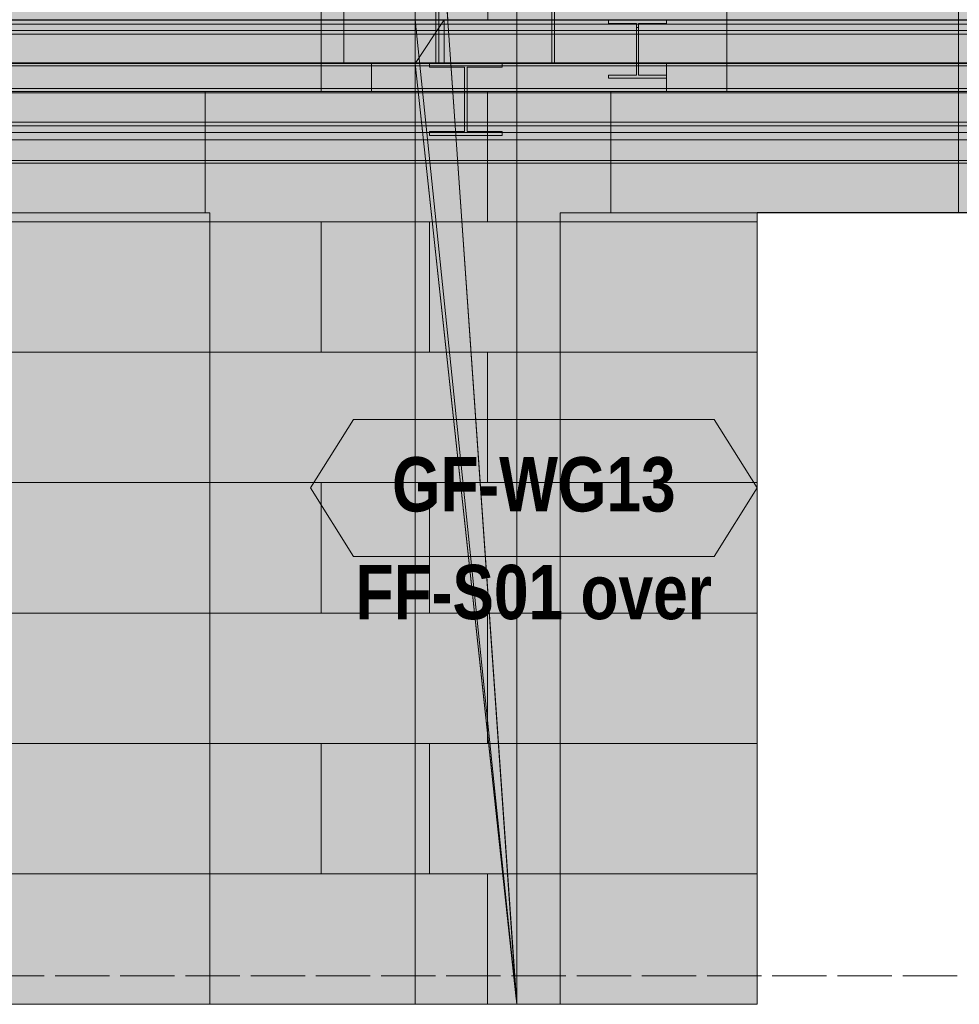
# Model space of a CAD drawing. Header units: millimetres. Extents: x 17 to 413, y 4 to 292.
# Tile 180 of 256: x 71 to 93, y 199 to 222. Entities that reach past the tile are written whole.
import ezdxf
from ezdxf.enums import TextEntityAlignment as Align

# ---------------------------------------------------------------- set-up
doc = ezdxf.new("R2010")
doc.units = ezdxf.units.MM
doc.linetypes.add('DASHED', pattern=[1.524, 1.27, -0.254])
for name, color, linetype in [('FILL-C_9EB2DB', 7, 'Continuous'), ('FILL-EPS', 7, 'Continuous'), ('FILL-WHITE', 7, 'Continuous'), ('LINE-C_2E8C94', 7, 'Continuous'), ('LINE-C_337880', 7, 'Continuous'), ('LINE-INK', 7, 'Continuous'), ('LINE-STEEL', 7, 'Continuous'), ('LINE-STEEL-DASH', 7, 'DASHED'), ('LINE-TEAL_DK', 7, 'Continuous'), ('TEXT-C_9E1A1A', 7, 'Continuous'), ('TEXT-TEAL_DK', 7, 'Continuous')]:
    doc.layers.add(name, color=color, linetype=linetype)
doc.styles.add('OpenSansCondensed-Bold', font='OpenSansCondensed-Bold.ttf')

msp = doc.modelspace()

# ---------------------------------------------------------------- hatches: boundary and pattern name
at = {"layer": 'FILL-C_9EB2DB', "true_color": 0x9eb2db}
h = msp.add_hatch(color=9, dxfattribs=at)
h.dxf.hatch_style = 1
h.paths.add_polyline_path([(58.252, 221.904), (58.252, 222.232), (146.705, 222.232), (146.705, 221.904)])
h = msp.add_hatch(color=9, dxfattribs=at)
h.dxf.hatch_style = 1
h.paths.add_polyline_path([(58.252, 221.904), (58.252, 222.232), (146.705, 222.232), (146.705, 221.904)])
h = msp.add_hatch(color=9, dxfattribs=at)
h.dxf.hatch_style = 1
h.paths.add_polyline_path([(58.252, 221.989), (58.252, 222.232), (148.525, 222.232), (148.525, 221.989)])
h = msp.add_hatch(color=9, dxfattribs=at)
h.dxf.hatch_style = 1
h.paths.add_polyline_path([(58.252, 221.989), (58.252, 222.232), (148.525, 222.232), (148.525, 221.989)])
h = msp.add_hatch(color=9, dxfattribs=at)
h.dxf.hatch_style = 1
h.paths.add_polyline_path([(58.252, 222.138), (58.252, 222.232), (102.138, 222.232), (102.138, 222.138), (58.252, 222.138)])
h = msp.add_hatch(color=9, dxfattribs=at)
h.dxf.hatch_style = 1
h.paths.add_polyline_path([(58.252, 222.232), (102.138, 222.232), (102.138, 222.138), (58.252, 222.138)])
h = msp.add_hatch(color=9, dxfattribs=at)
h.dxf.hatch_style = 1
h.paths.add_polyline_path([(58.252, 222.138), (58.252, 222.232), (102.178, 222.232), (102.178, 222.138), (58.252, 222.138)])
h = msp.add_hatch(color=9, dxfattribs=at)
h.dxf.hatch_style = 1
h.paths.add_polyline_path([(58.252, 222.232), (102.178, 222.232), (102.178, 222.138), (58.252, 222.138)])
h = msp.add_hatch(color=9, dxfattribs=at)
h.dxf.hatch_style = 1
h.paths.add_polyline_path([(58.252, 220.633), (58.252, 222.138), (102.138, 222.138), (102.138, 222.079), (102.892, 222.079), (102.892, 220.633), (102.138, 220.633)])
h = msp.add_hatch(color=9, dxfattribs=at)
h.dxf.hatch_style = 1
h.paths.add_polyline_path([(58.252, 222.138), (102.138, 222.138), (102.138, 222.079), (102.892, 222.079), (102.892, 220.633), (102.138, 220.633), (58.252, 220.633)])
h = msp.add_hatch(color=9, dxfattribs=at)
h.dxf.hatch_style = 1
h.paths.add_polyline_path([(58.252, 220.633), (58.252, 222.138), (102.178, 222.138), (102.178, 222.046), (102.885, 222.046), (102.885, 220.633), (102.178, 220.633)])
h = msp.add_hatch(color=9, dxfattribs=at)
h.dxf.hatch_style = 1
h.paths.add_polyline_path([(58.252, 222.138), (102.178, 222.138), (102.178, 222.046), (102.885, 222.046), (102.885, 220.633), (102.178, 220.633), (58.252, 220.633)])
h = msp.add_hatch(color=9, dxfattribs=at)
h.dxf.hatch_style = 1
h.paths.add_polyline_path([(84.589, 222.233), (84.589, 222.233), (84.589, 222.233), (84.597, 222.233), (84.6, 222.232), (85.957, 222.232), (85.957, 222.159), (85.302, 222.159), (85.302, 222.059), (85.302, 220.951), (85.957, 220.951), (85.957, 220.878), (84.6, 220.878), (84.6, 220.951), (85.254, 220.951), (85.254, 222.159), (84.6, 222.159), (84.6, 222.232)])
h = msp.add_hatch(color=9, dxfattribs=at)
h.dxf.hatch_style = 1
h.paths.add_polyline_path([(84.6, 220.878), (84.6, 220.951), (85.254, 220.951), (85.254, 222.059), (85.254, 222.159), (84.6, 222.159), (84.6, 222.232), (85.957, 222.232), (85.957, 222.159), (85.302, 222.159), (85.302, 220.951), (85.957, 220.951), (85.957, 220.878)])
h = msp.add_hatch(color=9, dxfattribs=at)
h.dxf.hatch_style = 1
h.paths.add_polyline_path([(85.957, 222.232), (85.968, 222.233), (85.968, 222.233), (85.968, 222.233), (85.968, 222.233)])
h = msp.add_hatch(color=9, dxfattribs=at)
h.dxf.hatch_style = 1
h.paths.add_polyline_path([(58.252, 219.852), (58.252, 221.989), (148.525, 221.989), (148.525, 219.852)])
h = msp.add_hatch(color=9, dxfattribs=at)
h.dxf.hatch_style = 1
h.paths.add_polyline_path([(58.252, 221.989), (148.525, 221.989), (148.525, 219.852), (58.252, 219.852)])
h = msp.add_hatch(color=9, dxfattribs=at)
h.dxf.hatch_style = 1
h.paths.add_polyline_path([(58.252, 219.767), (58.252, 221.904), (146.705, 221.904), (146.705, 219.767)])
h = msp.add_hatch(color=9, dxfattribs=at)
h.dxf.hatch_style = 1
h.paths.add_polyline_path([(58.252, 221.904), (146.705, 221.904), (146.705, 219.767), (58.252, 219.767)])
h = msp.add_hatch(color=9, dxfattribs=at)
h.dxf.hatch_style = 1
h.paths.add_polyline_path([(84.6, 220.878), (84.6, 220.951), (85.254, 220.951), (85.254, 222.059), (85.302, 222.059), (85.302, 220.951), (85.957, 220.951), (85.957, 220.878)])
h = msp.add_hatch(color=9, dxfattribs=at)
h.dxf.hatch_style = 1
h.paths.add_polyline_path([(84.6, 220.951), (85.254, 220.951), (85.254, 222.059), (85.302, 222.059), (85.302, 220.951), (85.957, 220.951), (85.957, 220.878), (84.6, 220.878)])
h = msp.add_hatch(color=9, dxfattribs=at)
h.dxf.hatch_style = 1
h.paths.add_polyline_path([(58.252, 220.566), (58.252, 221.232), (146.705, 221.232), (146.705, 220.566)])
h = msp.add_hatch(color=9, dxfattribs=at)
h.dxf.hatch_style = 1
h.paths.add_polyline_path([(58.252, 221.166), (58.252, 221.232), (146.705, 221.232), (146.705, 221.166)])
h = msp.add_hatch(color=9, dxfattribs=at)
h.dxf.hatch_style = 1
h.paths.add_polyline_path([(58.265, 221.166), (58.265, 221.232), (146.698, 221.232), (146.698, 221.166)])
h = msp.add_hatch(color=9, dxfattribs=at)
h.dxf.hatch_style = 1
h.paths.add_polyline_path([(58.265, 220.566), (58.265, 221.232), (146.698, 221.232), (146.698, 220.566)])
h = msp.add_hatch(color=9, dxfattribs=at)
h.dxf.hatch_style = 1
h.paths.add_polyline_path([(59.278, 221.166), (59.278, 221.232), (102.305, 221.232), (102.305, 221.166)])
h = msp.add_hatch(color=9, dxfattribs=at)
h.dxf.hatch_style = 1
h.paths.add_polyline_path([(59.278, 220.566), (59.278, 221.232), (102.305, 221.232), (102.305, 220.566)])
h = msp.add_hatch(color=9, dxfattribs=at)
h.dxf.hatch_style = 1
h.paths.add_polyline_path([(59.278, 220.566), (59.278, 221.232), (101.772, 221.232), (101.772, 220.566)])
h = msp.add_hatch(color=9, dxfattribs=at)
h.dxf.hatch_style = 1
h.paths.add_polyline_path([(59.278, 221.166), (59.278, 221.232), (101.772, 221.232), (101.772, 221.166)])
h = msp.add_hatch(color=9, dxfattribs=at)
h.dxf.hatch_style = 1
h.paths.add_polyline_path([(60.625, 221.168), (60.625, 221.232), (102.178, 221.232), (102.178, 221.168), (60.625, 221.168)])
h = msp.add_hatch(color=9, dxfattribs=at)
h.dxf.hatch_style = 1
h.paths.add_polyline_path([(60.625, 221.232), (102.178, 221.232), (102.178, 221.168), (60.625, 221.168)])
h = msp.add_hatch(color=9, dxfattribs=at)
h.dxf.hatch_style = 1
h.paths.add_polyline_path([(80.406, 221.233), (80.406, 221.233), (80.406, 221.233), (80.406, 221.233), (80.413, 221.233), (80.416, 221.232), (82.114, 221.232), (82.114, 221.138), (81.294, 221.138), (81.294, 219.633), (82.114, 219.633), (82.114, 219.538), (80.416, 219.538), (80.416, 219.633), (81.236, 219.633), (81.236, 221.138), (80.416, 221.138), (80.416, 221.232)])
h = msp.add_hatch(color=9, dxfattribs=at)
h.dxf.hatch_style = 1
h.paths.add_polyline_path([(80.416, 219.538), (80.416, 219.633), (81.236, 219.633), (81.236, 221.138), (80.416, 221.138), (80.416, 221.232), (82.114, 221.232), (82.114, 221.138), (81.294, 221.138), (81.294, 219.633), (82.114, 219.633), (82.114, 219.538)])
h = msp.add_hatch(color=9, dxfattribs=at)
h.dxf.hatch_style = 1
h.paths.add_polyline_path([(82.114, 221.232), (82.124, 221.233), (82.124, 221.233), (82.124, 221.233), (82.124, 221.233)])
h = msp.add_hatch(color=9, dxfattribs=at)
h.dxf.hatch_style = 1
h.paths.add_polyline_path([(85.958, 220.566), (85.958, 221.232), (102.305, 221.232), (102.305, 220.566)])
h = msp.add_hatch(color=9, dxfattribs=at)
h.dxf.hatch_style = 1
h.paths.add_polyline_path([(85.958, 221.166), (85.958, 221.232), (102.305, 221.232), (102.305, 221.166)])
h = msp.add_hatch(color=9, dxfattribs=at)
h.dxf.hatch_style = 1
h.paths.add_polyline_path([(85.958, 221.166), (85.958, 221.232), (101.772, 221.232), (101.772, 221.166)])
h = msp.add_hatch(color=9, dxfattribs=at)
h.dxf.hatch_style = 1
h.paths.add_polyline_path([(85.958, 220.566), (85.958, 221.232), (101.772, 221.232), (101.772, 220.566)])
h = msp.add_hatch(color=9, dxfattribs=at)
h.dxf.hatch_style = 1
h.paths.add_polyline_path([(58.252, 220.566), (58.252, 221.166), (146.705, 221.166), (146.705, 220.566)])
h = msp.add_hatch(color=9, dxfattribs=at)
h.dxf.hatch_style = 1
h.paths.add_polyline_path([(58.265, 220.566), (58.265, 221.166), (146.698, 221.166), (146.698, 220.566)])
h = msp.add_hatch(color=9, dxfattribs=at)
h.dxf.hatch_style = 1
h.paths.add_polyline_path([(59.278, 221.166), (102.305, 221.166), (102.305, 220.566), (59.278, 220.566)])
h = msp.add_hatch(color=9, dxfattribs=at)
h.dxf.hatch_style = 1
h.paths.add_polyline_path([(59.278, 221.166), (101.772, 221.166), (101.772, 220.566), (59.278, 220.566)])
h = msp.add_hatch(color=9, dxfattribs=at)
h.dxf.hatch_style = 1
h.paths.add_polyline_path([(60.625, 218.954), (60.625, 221.168), (102.178, 221.168), (102.178, 221.046), (102.885, 221.046), (102.885, 218.954), (102.178, 218.954)])
h = msp.add_hatch(color=9, dxfattribs=at)
h.dxf.hatch_style = 1
h.paths.add_polyline_path([(60.625, 221.168), (102.178, 221.168), (102.178, 221.046), (102.885, 221.046), (102.885, 218.954), (102.178, 218.954), (60.625, 218.954)])
h = msp.add_hatch(color=9, dxfattribs=at)
h.dxf.hatch_style = 1
h.paths.add_polyline_path([(85.958, 221.166), (102.305, 221.166), (102.305, 220.566), (85.958, 220.566)])
h = msp.add_hatch(color=9, dxfattribs=at)
h.dxf.hatch_style = 1
h.paths.add_polyline_path([(85.958, 221.166), (101.772, 221.166), (101.772, 220.566), (85.958, 220.566)])
h = msp.add_hatch(color=9, dxfattribs=at)
h.dxf.hatch_style = 1
h.paths.add_polyline_path([(58.252, 220.538), (58.252, 220.633), (102.138, 220.633), (102.892, 220.633), (102.892, 220.538), (102.138, 220.538), (58.252, 220.538)])
h = msp.add_hatch(color=9, dxfattribs=at)
h.dxf.hatch_style = 1
h.paths.add_polyline_path([(58.252, 220.633), (102.138, 220.633), (102.892, 220.633), (102.892, 220.538), (102.138, 220.538), (58.252, 220.538)])
h = msp.add_hatch(color=9, dxfattribs=at)
h.dxf.hatch_style = 1
h.paths.add_polyline_path([(58.252, 220.538), (58.252, 220.633), (102.178, 220.633), (102.885, 220.633), (102.885, 220.538), (102.178, 220.538), (58.252, 220.538)])
h = msp.add_hatch(color=9, dxfattribs=at)
h.dxf.hatch_style = 1
h.paths.add_polyline_path([(58.252, 220.633), (102.178, 220.633), (102.885, 220.633), (102.885, 220.538), (102.178, 220.538), (58.252, 220.538)])
h = msp.add_hatch(color=9, dxfattribs=at)
h.dxf.hatch_style = 1
h.paths.add_polyline_path([(58.252, 219.608), (58.252, 219.852), (148.525, 219.852), (148.525, 219.608)])
h = msp.add_hatch(color=9, dxfattribs=at)
h.dxf.hatch_style = 1
h.paths.add_polyline_path([(58.252, 219.608), (58.252, 219.852), (148.525, 219.852), (148.525, 219.608)])
h = msp.add_hatch(color=9, dxfattribs=at)
h.dxf.hatch_style = 1
h.paths.add_polyline_path([(58.252, 219.439), (58.252, 219.767), (146.705, 219.767), (146.705, 219.439)])
h = msp.add_hatch(color=9, dxfattribs=at)
h.dxf.hatch_style = 1
h.paths.add_polyline_path([(58.252, 219.439), (58.252, 219.767), (146.705, 219.767), (146.705, 219.439)])
h = msp.add_hatch(color=9, dxfattribs=at)
h.dxf.hatch_style = 1
h.paths.add_polyline_path([(60.625, 218.89), (60.625, 218.954), (102.178, 218.954), (102.885, 218.954), (102.885, 218.89), (102.178, 218.89), (60.625, 218.89)])
h = msp.add_hatch(color=9, dxfattribs=at)
h.dxf.hatch_style = 1
h.paths.add_polyline_path([(60.625, 218.954), (102.178, 218.954), (102.885, 218.954), (102.885, 218.89), (102.178, 218.89), (60.625, 218.89)])
at = {"layer": 'FILL-EPS', "true_color": 0xccffff}
h = msp.add_hatch(color=7, dxfattribs=at)
h.dxf.hatch_style = 1
h.paths.add_polyline_path([(82.457, 235.469), (92.875, 245.888), (103.297, 235.466), (103.297, 199.232), (102.283, 199.232), (102.283, 217.732), (83.47, 217.732), (83.47, 199.232), (82.457, 199.232)])
h.paths.add_polyline_path([(87.97, 222.732), (97.783, 222.732), (97.783, 236.732), (87.97, 236.732)], flags=0)
h = msp.add_hatch(color=7, dxfattribs=at)
h.dxf.hatch_style = 1
h.paths.add_polyline_path([(82.457, 222.241), (82.457, 235.469), (92.875, 245.888), (103.297, 235.466), (103.297, 222.241)])
h.paths.add_polyline_path([(87.97, 222.732), (97.783, 222.732), (97.783, 236.732), (87.97, 236.732)], flags=0)
h = msp.add_hatch(color=7, dxfattribs=at)
h.dxf.hatch_style = 1
h.paths.add_polyline_path([(54.735, 226.376), (69.758, 241.399), (131.118, 241.399), (131.118, 222.232), (54.735, 222.232)])
h = msp.add_hatch(color=7, dxfattribs=at)
h.dxf.hatch_style = 1
h.paths.add_polyline_path([(54.735, 222.232), (54.735, 226.376), (69.758, 241.399), (131.118, 241.399), (131.118, 222.232)])
h = msp.add_hatch(color=7, dxfattribs=at)
h.dxf.hatch_style = 1
h.paths.add_polyline_path([(80.084, 199.232), (80.084, 233.097), (82.454, 235.467), (82.455, 235.468), (82.457, 235.48), (82.457, 235.48), (82.457, 235.476), (82.457, 235.469), (82.457, 222.241), (82.455, 222.241), (80.762, 222.241), (80.762, 221.224), (82.455, 221.224), (82.456, 221.234), (82.457, 221.234), (82.457, 199.232), (82.455, 199.232)])
h = msp.add_hatch(color=7, dxfattribs=at)
h.dxf.hatch_style = 1
h.paths.add_polyline_path([(80.084, 233.097), (82.457, 235.469), (82.457, 199.232), (80.084, 199.232), (80.084, 233.097)])
h = msp.add_hatch(color=7, dxfattribs=at)
h.dxf.hatch_style = 1
h.paths.add_polyline_path([(80.084, 233.094), (82.455, 233.094), (82.455, 222.241), (82.455, 221.224), (82.455, 199.232), (80.084, 199.232)])
h = msp.add_hatch(color=7, dxfattribs=at)
h.dxf.hatch_style = 1
h.paths.add_polyline_path([(80.084, 199.232), (80.084, 233.094), (82.455, 233.094), (82.455, 222.241), (80.762, 222.241), (80.762, 221.224), (82.455, 221.224), (82.455, 199.232)])
h = msp.add_hatch(color=7, dxfattribs=at)
h.dxf.hatch_style = 1
h.paths.add_polyline_path([(80.084, 233.094), (82.455, 233.094), (82.455, 222.241), (80.762, 222.241), (80.762, 221.224), (82.455, 221.224), (82.455, 199.232), (80.084, 199.232)])
h = msp.add_hatch(color=7, dxfattribs=at)
h.dxf.hatch_style = 1
h.paths.add_polyline_path([(80.084, 233.094), (82.455, 233.094), (82.455, 221.224), (82.455, 199.232), (80.084, 199.232), (80.085, 221.224), (80.762, 222.241), (80.844, 222.241)])
h.paths.add_polyline_path([(80.085, 221.224), (82.441, 199.361), (82.446, 199.361), (80.915, 221.224)], flags=0)
h = msp.add_hatch(color=7, dxfattribs=at)
h.dxf.hatch_style = 1
h.paths.add_polyline_path([(80.084, 233.094), (82.455, 199.232), (80.085, 222.241)])
h = msp.add_hatch(color=7, dxfattribs=at)
h.dxf.hatch_style = 1
h.paths.add_polyline_path([(59.957, 225.232), (101.797, 225.232), (101.797, 225.235), (101.797, 225.232), (101.797, 221.236), (101.788, 221.236), (101.788, 218.892), (101.797, 218.892), (101.797, 199.232), (101.748, 199.232), (101.748, 199.23), (101.748, 199.232), (101.748, 221.236), (60.359, 221.236), (60.359, 218.89), (63.965, 218.89), (63.965, 199.232), (59.957, 199.232)])
h = msp.add_hatch(color=7, dxfattribs=at)
h.dxf.hatch_style = 1
h.paths.add_polyline_path([(59.957, 225.232), (101.797, 225.232), (101.797, 222.241), (59.957, 222.241)])
h = msp.add_hatch(color=7, dxfattribs=at)
h.dxf.hatch_style = 1
h.paths.add_polyline_path([(54.707, 224.732), (80.084, 224.732), (80.084, 199.232), (75.283, 199.232), (75.283, 217.732), (56.47, 217.732), (56.47, 199.232), (54.707, 199.232)])
h = msp.add_hatch(color=7, dxfattribs=at)
h.dxf.hatch_style = 1
h.paths.add_polyline_path([(54.707, 222.241), (54.707, 224.732), (80.084, 224.732), (80.084, 222.241)])
h = msp.add_hatch(color=7, dxfattribs=at)
h.dxf.hatch_style = 1
h.paths.add_polyline_path([(54.707, 221.224), (54.707, 222.241), (80.084, 222.241), (80.084, 221.224)])
h = msp.add_hatch(color=7, dxfattribs=at)
h.dxf.hatch_style = 1
h.paths.add_polyline_path([(59.957, 222.241), (101.797, 222.241), (101.797, 221.236), (101.788, 221.236), (101.788, 221.224), (101.748, 221.224), (101.748, 221.236), (60.358, 221.236), (60.358, 221.224), (59.957, 221.224)])
h = msp.add_hatch(color=7, dxfattribs=at)
h.dxf.hatch_style = 1
h.paths.add_polyline_path([(80.084, 221.224), (80.084, 222.241), (80.762, 222.241), (80.762, 222.241), (80.762, 222.241), (80.762, 221.224)])
h = msp.add_hatch(color=7, dxfattribs=at)
h.dxf.hatch_style = 1
h.paths.add_polyline_path([(80.762, 222.241), (80.085, 221.224), (80.085, 222.241)])
h = msp.add_hatch(color=7, dxfattribs=at)
h.dxf.hatch_style = 1
h.paths.add_polyline_path([(80.085, 222.241), (82.455, 199.232), (80.085, 221.224)])
h = msp.add_hatch(color=7, dxfattribs=at)
h.dxf.hatch_style = 1
h.paths.add_polyline_path([(80.762, 221.224), (80.762, 222.241), (82.456, 222.241), (82.456, 221.224)])
h = msp.add_hatch(color=7, dxfattribs=at)
h.dxf.hatch_style = 1
h.paths.add_polyline_path([(80.762, 221.224), (80.762, 222.241), (82.455, 222.241), (82.455, 221.224)])
h = msp.add_hatch(color=7, dxfattribs=at)
h.dxf.hatch_style = 1
h.paths.add_polyline_path([(82.457, 221.224), (82.457, 222.241), (103.297, 222.241), (103.297, 221.224)])
h = msp.add_hatch(color=7, dxfattribs=at)
h.dxf.hatch_style = 1
h.paths.add_polyline_path([(54.672, 221.224), (54.839, 221.224), (54.839, 221.232), (131.282, 221.232), (131.282, 199.232), (129.47, 199.232), (129.47, 217.732), (121.47, 217.732), (121.47, 199.232), (116.608, 199.232), (116.608, 217.736), (110.238, 217.736), (110.238, 199.232), (94.442, 199.232), (94.442, 217.736), (88.072, 217.736), (88.072, 199.232), (54.672, 199.232)])
h = msp.add_hatch(color=7, dxfattribs=at)
h.dxf.hatch_style = 1
h.paths.add_polyline_path([(54.672, 199.232), (54.672, 221.224), (54.839, 221.224), (54.839, 221.232), (131.282, 221.232), (131.282, 199.232), (129.47, 199.232), (129.47, 217.732), (121.47, 217.732), (121.47, 199.232), (116.608, 199.232), (116.608, 217.736), (110.238, 217.736), (110.238, 199.232), (94.442, 199.232), (94.442, 217.736), (88.082, 217.736), (88.082, 217.734), (88.072, 217.736), (88.072, 199.232)])
h = msp.add_hatch(color=7, dxfattribs=at)
h.dxf.hatch_style = 1
h.paths.add_polyline_path([(54.707, 221.224), (80.084, 221.224), (80.084, 199.232), (75.283, 199.232), (75.283, 217.732), (56.47, 217.732), (56.47, 199.232), (54.707, 199.232)])
h = msp.add_hatch(color=7, dxfattribs=at)
h.dxf.hatch_style = 1
h.paths.add_polyline_path([(82.457, 221.224), (103.297, 221.224), (103.297, 199.232), (102.283, 199.232), (102.283, 217.732), (83.47, 217.732), (83.47, 199.232), (82.457, 199.232)])
at = {"layer": 'FILL-WHITE', "true_color": 0xffffff}
h = msp.add_hatch(color=7, dxfattribs=at)
h.dxf.hatch_style = 1
h.paths.add_polyline_path([(63.965, 221.232), (101.745, 221.232), (101.745, 199.232), (94.442, 199.232), (94.442, 217.732), (88.072, 217.732), (88.072, 199.232), (83.47, 199.232), (82.457, 199.232), (82.455, 199.232), (80.084, 199.232), (75.283, 199.232), (63.965, 199.232)])
h = msp.add_hatch(color=7, dxfattribs=at)
h.dxf.hatch_style = 1
h.paths.add_polyline_path([(63.965, 221.232), (101.745, 221.232), (101.745, 199.232), (94.442, 199.232), (94.442, 217.732), (88.072, 217.732), (88.072, 199.232), (83.47, 199.232), (82.457, 199.232), (82.455, 199.232), (80.084, 199.232), (75.283, 199.232), (63.965, 199.232)])
h = msp.add_hatch(color=7, dxfattribs=at)
h.dxf.hatch_style = 1
h.paths.add_polyline_path([(63.965, 221.232), (101.745, 221.232), (101.745, 199.232), (94.442, 199.232), (94.442, 217.732), (88.072, 217.732), (88.072, 199.232), (83.47, 199.232), (82.457, 199.232), (82.455, 199.232), (80.084, 199.232), (75.283, 199.232), (63.965, 199.232)])
h = msp.add_hatch(color=7, dxfattribs=at)
h.dxf.hatch_style = 1
h.paths.add_polyline_path([(77.637, 211.299), (78.637, 212.899), (87.073, 212.899), (88.073, 211.299), (87.073, 209.699), (78.637, 209.699)])

# ---------------------------------------------------------------- linework, layer by layer
at = {"layer": 'LINE-C_2E8C94', "lineweight": 5}
for points in [[(82.457, 235.469), (92.875, 245.888), (103.297, 235.466), (103.297, 199.232), (102.283, 199.232), (102.283, 217.732), (83.47, 217.732), (83.47, 199.232), (82.457, 199.232)], [(82.457, 222.241), (82.457, 235.469), (92.875, 245.888), (103.297, 235.466), (103.297, 222.241)], [(54.735, 226.376), (54.735, 226.376), (54.735, 226.376), (69.758, 241.399), (131.118, 241.399), (131.118, 222.232), (131.118, 222.232), (54.735, 222.232)], [(54.735, 222.232), (54.735, 226.376), (69.758, 241.399), (131.118, 241.399), (131.118, 222.232)], [(80.084, 199.232), (80.084, 233.097), (82.454, 235.467), (82.455, 235.468), (82.457, 235.48), (82.457, 235.48), (82.457, 235.476), (82.457, 235.469), (82.457, 222.241), (82.455, 222.241), (80.762, 222.241), (80.762, 221.224), (82.455, 221.224), (82.456, 221.234), (82.457, 221.234), (82.457, 199.232), (82.455, 199.232)], [(80.084, 233.097), (80.084, 233.097), (82.457, 235.469), (82.457, 199.232), (82.457, 199.232), (80.084, 199.232), (80.084, 233.097), (80.084, 233.097)], [(80.084, 233.094), (82.455, 233.094), (82.455, 222.241), (82.455, 221.224), (82.455, 199.232), (80.084, 199.232)], [(80.084, 199.232), (80.084, 233.094), (82.455, 233.094), (82.455, 222.241), (80.762, 222.241), (80.762, 221.224), (82.455, 221.224), (82.455, 199.232)], [(80.084, 233.094), (82.455, 233.094), (82.455, 222.241), (80.762, 222.241), (80.762, 221.224), (82.455, 221.224), (82.455, 199.232), (80.084, 199.232)], [(80.084, 233.094), (82.455, 233.094), (82.455, 221.224), (82.455, 199.232), (80.084, 199.232), (80.085, 221.224), (80.762, 222.241), (80.844, 222.241)], [(80.084, 233.094), (82.455, 199.232), (80.085, 222.241)], [(59.957, 225.232), (101.797, 225.232), (101.797, 225.235), (101.797, 225.232), (101.797, 221.236), (101.788, 221.236), (101.788, 218.892), (101.797, 218.892), (101.797, 199.232), (101.748, 199.232), (101.748, 199.23), (101.748, 199.232), (101.748, 221.236), (60.359, 221.236), (60.359, 218.89), (63.965, 218.89), (63.965, 199.232), (59.957, 199.232)], [(59.957, 225.232), (101.797, 225.232), (101.797, 222.241), (59.957, 222.241)], [(54.707, 224.732), (80.084, 224.732), (80.084, 199.232), (75.283, 199.232), (75.283, 217.732), (56.47, 217.732), (56.47, 199.232), (54.707, 199.232)], [(54.707, 222.241), (54.707, 224.732), (80.084, 224.732), (80.084, 222.241)], [(54.707, 221.224), (54.707, 222.241), (80.084, 222.241), (80.084, 222.241), (80.084, 221.224)], [(59.957, 222.241), (101.797, 222.241), (101.797, 221.236), (101.788, 221.236), (101.788, 221.224), (101.748, 221.224), (101.748, 221.236), (60.358, 221.236), (60.358, 221.224), (59.957, 221.224)], [(80.084, 221.224), (80.084, 222.241), (80.762, 222.241), (80.762, 222.241), (80.762, 222.241), (80.762, 222.241), (80.762, 221.224)], [(80.762, 222.241), (80.085, 221.224), (80.085, 222.241)], [(80.085, 222.241), (82.455, 199.232), (80.085, 221.224)], [(80.762, 221.224), (80.762, 222.241), (82.456, 222.241), (82.456, 221.224)], [(80.762, 221.224), (80.762, 221.224), (80.762, 222.241), (82.455, 222.241), (82.455, 222.241), (82.455, 221.224)], [(82.457, 221.224), (82.457, 222.241), (103.297, 222.241), (103.297, 222.241), (103.297, 221.224), (82.457, 221.224)], [(54.672, 221.224), (54.839, 221.224), (54.839, 221.232), (131.282, 221.232), (131.282, 199.232), (129.47, 199.232), (129.47, 217.732), (121.47, 217.732), (121.47, 199.232), (116.608, 199.232), (116.608, 217.736), (110.238, 217.736), (110.238, 199.232), (94.442, 199.232), (94.442, 217.736), (88.072, 217.736), (88.072, 199.232), (54.672, 199.232)], [(54.672, 199.232), (54.672, 221.224), (54.839, 221.224), (54.839, 221.232), (131.282, 221.232), (131.282, 199.232), (129.47, 199.232), (129.47, 217.732), (121.47, 217.732), (121.47, 199.232), (116.608, 199.232), (116.608, 217.736), (110.238, 217.736), (110.238, 199.232), (94.442, 199.232), (94.442, 217.736), (88.082, 217.736), (88.082, 217.734), (88.072, 217.736), (88.072, 199.232)], [(54.707, 221.224), (80.084, 221.224), (80.084, 199.232), (75.283, 199.232), (75.283, 217.732), (56.47, 217.732), (56.47, 199.232), (54.707, 199.232)], [(80.085, 221.224), (82.441, 199.361), (82.446, 199.361), (80.915, 221.224)], [(82.457, 221.224), (103.297, 221.224), (103.297, 199.232), (102.283, 199.232), (102.283, 217.732), (83.47, 217.732), (83.47, 199.232), (82.457, 199.232)]]:
    msp.add_lwpolyline(points, close=True, dxfattribs=at)
at = {"layer": 'LINE-C_337880', "lineweight": 5}
for p, q in [((81.777, 222.239), (81.777, 225.28)), ((81.777, 222.239), (81.777, 225.28)), ((77.883, 220.568), (77.883, 223.616)), ((78.413, 221.242), (78.413, 223.616)), ((80.568, 221.242), (80.568, 223.616)), ((80.632, 221.242), (80.632, 223.616)), ((83.277, 221.242), (83.277, 223.616)), ((83.341, 221.242), (83.341, 223.616)), ((87.366, 220.568), (87.366, 223.616)), ((92.784, 220.568), (92.784, 222.726)), ((77.883, 221.23), (77.883, 222.234)), ((78.413, 221.242), (78.413, 222.234)), ((80.568, 221.242), (80.568, 222.234)), ((80.632, 221.242), (80.632, 222.234)), ((83.277, 221.242), (83.277, 222.234)), ((83.341, 221.242), (83.341, 222.234)), ((87.366, 221.23), (87.366, 222.234)), ((92.784, 221.23), (92.784, 222.234)), ((77.883, 220.568), (77.883, 221.217)), ((79.065, 220.568), (79.065, 221.226)), ((79.065, 220.568), (79.065, 221.226)), ((87.366, 220.568), (87.366, 221.217)), ((92.784, 220.568), (92.784, 221.217)), ((65.098, 220.568), (75.174, 220.568)), ((65.098, 220.568), (75.174, 220.568)), ((65.518, 220.568), (79.065, 220.568)), ((65.518, 220.568), (79.065, 220.568)), ((75.174, 217.739), (75.174, 220.568)), ((75.174, 220.568), (77.883, 220.568)), ((75.174, 217.739), (75.174, 220.568)), ((75.174, 220.568), (77.883, 220.568)), ((77.883, 220.568), (80.078, 220.568)), ((77.883, 220.568), (80.078, 220.568)), ((79.065, 220.568), (81.774, 220.568)), ((79.065, 220.568), (81.774, 220.568)), ((80.091, 220.568), (82.45, 220.568)), ((80.091, 220.568), (82.45, 220.568)), ((80.091, 220.568), (82.448, 220.568)), ((80.091, 220.568), (82.448, 220.568)), ((80.091, 220.568), (82.448, 220.568)), ((80.264, 220.568), (80.954, 220.568)), ((80.968, 220.568), (82.448, 220.568)), ((81.774, 217.52), (81.774, 220.568)), ((81.774, 220.568), (95.321, 220.568)), ((81.774, 217.52), (81.774, 220.568)), ((81.774, 220.568), (95.321, 220.568)), ((82.463, 220.568), (84.656, 220.568)), ((82.463, 220.568), (84.656, 220.568)), ((84.656, 217.739), (84.656, 220.568)), ((84.656, 220.568), (87.366, 220.568)), ((84.656, 217.739), (84.656, 220.568)), ((84.656, 220.568), (87.366, 220.568)), ((87.366, 220.568), (92.784, 220.568)), ((87.366, 220.568), (92.784, 220.568)), ((92.784, 217.739), (92.784, 220.568)), ((92.784, 217.739), (92.784, 220.568)), ((65.518, 217.52), (80.42, 217.52)), ((65.518, 217.52), (80.42, 217.52)), ((75.29, 217.52), (77.883, 217.52)), ((75.29, 217.52), (77.883, 217.52)), ((77.883, 214.472), (77.883, 217.52)), ((77.883, 217.52), (80.078, 217.52)), ((77.883, 214.472), (77.883, 217.52)), ((77.883, 217.52), (80.078, 217.52)), ((80.091, 217.52), (82.45, 217.52)), ((80.091, 217.52), (82.45, 217.52)), ((80.091, 217.52), (82.448, 217.52)), ((80.091, 217.52), (82.448, 217.52)), ((80.091, 217.52), (82.448, 217.52)), ((80.091, 217.52), (80.477, 217.52)), ((80.42, 214.472), (80.42, 217.52)), ((80.42, 217.52), (81.774, 217.52)), ((80.42, 214.472), (80.42, 217.52)), ((80.42, 217.52), (81.774, 217.52)), ((80.578, 217.52), (81.168, 217.52)), ((81.181, 217.52), (82.448, 217.52)), ((81.774, 217.52), (88.065, 217.52)), ((81.774, 217.52), (88.065, 217.52)), ((82.463, 217.52), (83.463, 217.52)), ((82.463, 217.52), (83.463, 217.52)), ((65.518, 214.472), (80.42, 214.472)), ((65.518, 214.472), (80.42, 214.472)), ((75.29, 214.472), (77.883, 214.472)), ((75.29, 214.472), (77.883, 214.472)), ((77.883, 214.472), (80.078, 214.472)), ((77.883, 214.472), (80.078, 214.472)), ((80.091, 214.472), (82.45, 214.472)), ((80.091, 214.472), (82.45, 214.472)), ((80.091, 214.472), (82.448, 214.472)), ((80.091, 214.472), (82.448, 214.472)), ((80.091, 214.472), (82.448, 214.472)), ((80.091, 214.472), (80.806, 214.472)), ((80.42, 214.472), (81.774, 214.472)), ((80.42, 214.472), (81.774, 214.472)), ((80.892, 214.472), (81.381, 214.472)), ((81.395, 214.472), (82.448, 214.472)), ((81.774, 211.424), (81.774, 214.472)), ((81.774, 214.472), (88.065, 214.472)), ((81.774, 211.424), (81.774, 214.472)), ((81.774, 214.472), (88.065, 214.472)), ((82.463, 214.472), (83.463, 214.472)), ((82.463, 214.472), (83.463, 214.472)), ((65.518, 211.424), (80.42, 211.424)), ((65.518, 211.424), (80.42, 211.424)), ((75.29, 211.424), (77.883, 211.424)), ((75.29, 211.424), (77.883, 211.424)), ((77.883, 208.376), (77.883, 211.424)), ((77.883, 211.424), (80.078, 211.424)), ((77.883, 208.376), (77.883, 211.424)), ((77.883, 211.424), (80.078, 211.424)), ((80.091, 211.424), (82.45, 211.424)), ((80.091, 211.424), (82.45, 211.424)), ((80.091, 211.424), (82.448, 211.424)), ((80.091, 211.424), (82.448, 211.424)), ((80.091, 211.424), (82.448, 211.424)), ((80.091, 211.424), (81.134, 211.424)), ((80.42, 208.376), (80.42, 211.424)), ((80.42, 211.424), (81.774, 211.424)), ((80.42, 208.376), (80.42, 211.424)), ((80.42, 211.424), (81.774, 211.424)), ((81.206, 211.424), (81.595, 211.424)), ((81.608, 211.424), (82.448, 211.424)), ((81.774, 211.424), (88.065, 211.424)), ((81.774, 211.424), (88.065, 211.424)), ((82.463, 211.424), (83.463, 211.424)), ((82.463, 211.424), (83.463, 211.424)), ((65.518, 208.376), (80.42, 208.376)), ((65.518, 208.376), (80.42, 208.376)), ((75.29, 208.376), (77.883, 208.376)), ((75.29, 208.376), (77.883, 208.376)), ((77.883, 208.376), (80.078, 208.376)), ((77.883, 208.376), (80.078, 208.376)), ((80.091, 208.376), (82.45, 208.376)), ((80.091, 208.376), (82.45, 208.376)), ((80.091, 208.376), (82.448, 208.376)), ((80.091, 208.376), (82.448, 208.376)), ((80.091, 208.376), (82.448, 208.376)), ((80.091, 208.376), (81.463, 208.376)), ((80.42, 208.376), (81.774, 208.376)), ((80.42, 208.376), (81.774, 208.376)), ((81.52, 208.376), (81.808, 208.376)), ((81.774, 205.328), (81.774, 208.376)), ((81.774, 208.376), (88.065, 208.376)), ((81.774, 205.328), (81.774, 208.376)), ((81.774, 208.376), (88.065, 208.376)), ((81.821, 208.376), (82.448, 208.376)), ((82.463, 208.376), (83.463, 208.376)), ((82.463, 208.376), (83.463, 208.376)), ((65.518, 205.328), (80.42, 205.328)), ((65.518, 205.328), (80.42, 205.328)), ((75.29, 205.328), (77.883, 205.328)), ((75.29, 205.328), (77.883, 205.328)), ((77.883, 202.28), (77.883, 205.328)), ((77.883, 205.328), (80.078, 205.328)), ((77.883, 202.28), (77.883, 205.328)), ((77.883, 205.328), (80.078, 205.328)), ((80.091, 205.328), (82.45, 205.328)), ((80.091, 205.328), (82.45, 205.328)), ((80.091, 205.328), (82.448, 205.328)), ((80.091, 205.328), (82.448, 205.328)), ((80.091, 205.328), (82.448, 205.328)), ((80.091, 205.328), (81.791, 205.328)), ((80.42, 202.28), (80.42, 205.328)), ((80.42, 205.328), (81.774, 205.328)), ((80.42, 202.28), (80.42, 205.328)), ((80.42, 205.328), (81.774, 205.328)), ((81.774, 205.328), (88.065, 205.328)), ((81.774, 205.328), (88.065, 205.328)), ((81.834, 205.328), (82.021, 205.328)), ((82.035, 205.328), (82.448, 205.328)), ((82.463, 205.328), (83.463, 205.328)), ((82.463, 205.328), (83.463, 205.328)), ((65.518, 202.28), (80.42, 202.28)), ((65.518, 202.28), (80.42, 202.28)), ((75.29, 202.28), (77.883, 202.28)), ((75.29, 202.28), (77.883, 202.28)), ((77.883, 202.28), (80.078, 202.28)), ((77.883, 202.28), (80.078, 202.28)), ((80.091, 202.28), (82.45, 202.28)), ((80.091, 202.28), (82.45, 202.28)), ((80.091, 202.28), (82.448, 202.28)), ((80.091, 202.28), (82.448, 202.28)), ((80.091, 202.28), (82.448, 202.28)), ((80.091, 202.28), (82.12, 202.28)), ((80.42, 202.28), (81.774, 202.28)), ((80.42, 202.28), (81.774, 202.28)), ((81.774, 199.239), (81.774, 202.28)), ((81.774, 202.28), (88.065, 202.28)), ((81.774, 199.239), (81.774, 202.28)), ((81.774, 202.28), (88.065, 202.28)), ((82.248, 202.28), (82.448, 202.28)), ((82.463, 202.28), (83.463, 202.28)), ((82.463, 202.28), (83.463, 202.28))]:
    msp.add_line(p, q, dxfattribs=at)
at = {"layer": 'LINE-INK', "lineweight": 5}
msp.add_lwpolyline([(63.965, 221.232), (101.745, 221.232), (101.745, 199.232), (94.442, 199.232), (94.442, 217.732), (88.072, 217.732), (88.072, 199.232), (83.47, 199.232), (82.457, 199.232), (82.455, 199.232), (80.084, 199.232), (75.283, 199.232), (63.965, 199.232)], close=True, dxfattribs=at)
msp.add_lwpolyline([(63.965, 221.232), (101.745, 221.232), (101.745, 199.232), (94.442, 199.232), (94.442, 217.732), (88.072, 217.732), (88.072, 199.232), (83.47, 199.232), (82.457, 199.232), (82.455, 199.232), (80.084, 199.232), (75.283, 199.232), (63.965, 199.232)], close=True, dxfattribs=at)
at = {"layer": 'LINE-STEEL', "lineweight": 5}
for points in [[(58.252, 221.904), (58.252, 222.232), (146.705, 222.232), (146.705, 222.232), (146.705, 221.904), (58.252, 221.904)], [(58.252, 221.904), (58.252, 222.232), (146.705, 222.232), (146.705, 221.904)], [(58.252, 221.989), (58.252, 222.232), (148.525, 222.232), (148.525, 221.989)], [(58.252, 221.989), (58.252, 222.232), (148.525, 222.232), (148.525, 221.989)], [(58.252, 222.138), (58.252, 222.138), (58.252, 222.232), (102.138, 222.232), (102.138, 222.232), (102.138, 222.232), (102.138, 222.232), (102.138, 222.138), (58.252, 222.138), (58.252, 222.138)], [(58.252, 222.232), (102.138, 222.232), (102.138, 222.138), (102.138, 222.138), (58.252, 222.138), (58.252, 222.232)], [(58.252, 222.138), (58.252, 222.138), (58.252, 222.232), (102.178, 222.232), (102.178, 222.232), (102.178, 222.232), (102.178, 222.232), (102.178, 222.138), (58.252, 222.138), (58.252, 222.138)], [(58.252, 222.232), (102.178, 222.232), (102.178, 222.138), (102.178, 222.138), (58.252, 222.138), (58.252, 222.232)], [(58.252, 220.633), (58.252, 222.138), (102.138, 222.138), (102.138, 222.079), (102.892, 222.079), (102.892, 220.633), (102.138, 220.633)], [(58.252, 222.138), (102.138, 222.138), (102.138, 222.079), (102.892, 222.079), (102.892, 220.633), (102.138, 220.633), (58.252, 220.633)], [(58.252, 220.633), (58.252, 222.138), (102.178, 222.138), (102.178, 222.046), (102.885, 222.046), (102.885, 220.633), (102.178, 220.633)], [(58.252, 222.138), (102.178, 222.138), (102.178, 222.046), (102.885, 222.046), (102.885, 220.633), (102.178, 220.633), (102.178, 220.633), (58.252, 220.633)], [(84.589, 222.233), (84.589, 222.233), (84.589, 222.233), (84.597, 222.233), (84.6, 222.232), (85.957, 222.232), (85.957, 222.159), (85.302, 222.159), (85.302, 222.059), (85.302, 222.059), (85.302, 220.951), (85.957, 220.951), (85.957, 220.878), (84.6, 220.878), (84.6, 220.951), (85.254, 220.951), (85.254, 222.159), (84.6, 222.159), (84.6, 222.232)], [(84.6, 220.878), (84.6, 220.951), (85.254, 220.951), (85.254, 222.059), (85.254, 222.159), (84.6, 222.159), (84.6, 222.232), (85.957, 222.232), (85.957, 222.159), (85.302, 222.159), (85.302, 220.951), (85.957, 220.951), (85.957, 220.878)], [(85.957, 222.232), (85.968, 222.233), (85.968, 222.233), (85.968, 222.233), (85.968, 222.233)], [(58.252, 219.852), (58.252, 221.989), (148.525, 221.989), (148.525, 219.852)], [(58.252, 221.989), (148.525, 221.989), (148.525, 219.852), (58.252, 219.852)], [(58.252, 219.767), (58.252, 221.904), (146.705, 221.904), (146.705, 219.767)], [(58.252, 221.904), (146.705, 221.904), (146.705, 219.767), (58.252, 219.767)], [(84.6, 220.878), (84.6, 220.951), (85.254, 220.951), (85.254, 222.059), (85.302, 222.059), (85.302, 222.059), (85.302, 220.951), (85.957, 220.951), (85.957, 220.878)], [(84.6, 220.951), (85.254, 220.951), (85.254, 222.059), (85.254, 222.059), (85.302, 222.059), (85.302, 220.951), (85.957, 220.951), (85.957, 220.878), (84.6, 220.878)], [(58.252, 220.566), (58.252, 221.232), (146.705, 221.232), (146.705, 220.566)], [(58.252, 221.166), (58.252, 221.232), (146.705, 221.232), (146.705, 221.166)], [(58.265, 221.166), (58.265, 221.232), (146.698, 221.232), (146.698, 221.166)], [(58.265, 220.566), (58.265, 221.232), (146.698, 221.232), (146.698, 220.566)], [(59.278, 221.166), (59.278, 221.232), (102.305, 221.232), (102.305, 221.166)], [(59.278, 220.566), (59.278, 221.232), (102.305, 221.232), (102.305, 221.232), (102.305, 220.566), (59.278, 220.566)], [(59.278, 220.566), (59.278, 221.232), (101.772, 221.232), (101.772, 220.566)], [(59.278, 221.166), (59.278, 221.232), (101.772, 221.232), (101.772, 221.166)], [(60.625, 221.168), (60.625, 221.168), (60.625, 221.232), (102.178, 221.232), (102.178, 221.232), (102.178, 221.232), (102.178, 221.232), (102.178, 221.168), (60.625, 221.168), (60.625, 221.168)], [(60.625, 221.232), (102.178, 221.232), (102.178, 221.168), (102.178, 221.168), (60.625, 221.168), (60.625, 221.232)], [(80.406, 221.233), (80.406, 221.233), (80.406, 221.233), (80.406, 221.233), (80.413, 221.233), (80.416, 221.232), (82.114, 221.232), (82.114, 221.138), (81.294, 221.138), (81.294, 219.633), (82.114, 219.633), (82.114, 219.538), (80.416, 219.538), (80.416, 219.633), (81.236, 219.633), (81.236, 221.138), (80.416, 221.138), (80.416, 221.232)], [(80.416, 219.538), (80.416, 219.633), (81.236, 219.633), (81.236, 221.138), (80.416, 221.138), (80.416, 221.232), (82.114, 221.232), (82.114, 221.138), (81.294, 221.138), (81.294, 219.633), (82.114, 219.633), (82.114, 219.538)], [(82.114, 221.232), (82.124, 221.233), (82.124, 221.233), (82.124, 221.233), (82.124, 221.233)], [(85.958, 220.566), (85.958, 221.232), (102.305, 221.232), (102.305, 220.566)], [(85.958, 221.166), (85.958, 221.232), (102.305, 221.232), (102.305, 221.166)], [(85.958, 221.166), (85.958, 221.232), (101.772, 221.232), (101.772, 221.166)], [(85.958, 220.566), (85.958, 221.232), (101.772, 221.232), (101.772, 220.566)], [(58.252, 220.566), (58.252, 221.166), (146.705, 221.166), (146.705, 220.566)], [(58.265, 220.566), (58.265, 221.166), (146.698, 221.166), (146.698, 220.566)], [(59.278, 221.166), (102.305, 221.166), (102.305, 220.566), (59.278, 220.566)], [(59.278, 221.166), (101.772, 221.166), (101.772, 220.566), (59.278, 220.566)], [(60.625, 218.954), (60.625, 221.168), (102.178, 221.168), (102.178, 221.046), (102.885, 221.046), (102.885, 221.046), (102.885, 218.954), (102.178, 218.954)], [(60.625, 221.168), (102.178, 221.168), (102.178, 221.046), (102.885, 221.046), (102.885, 218.954), (102.885, 218.954), (102.178, 218.954), (60.625, 218.954)], [(85.958, 221.166), (85.958, 221.166), (85.958, 221.166), (102.305, 221.166), (102.305, 220.566), (102.305, 220.566), (102.305, 220.566), (85.958, 220.566)], [(85.958, 221.166), (85.958, 221.166), (101.772, 221.166), (101.772, 220.566), (101.772, 220.566), (85.958, 220.566)], [(58.252, 220.538), (58.252, 220.538), (58.252, 220.633), (102.138, 220.633), (102.138, 220.633), (102.892, 220.633), (102.892, 220.538), (102.138, 220.538), (58.252, 220.538), (58.252, 220.538)], [(58.252, 220.633), (102.138, 220.633), (102.892, 220.633), (102.892, 220.538), (102.138, 220.538), (102.138, 220.538), (58.252, 220.538), (58.252, 220.633)], [(58.252, 220.538), (58.252, 220.538), (58.252, 220.633), (102.178, 220.633), (102.178, 220.633), (102.885, 220.633), (102.885, 220.538), (102.178, 220.538), (58.252, 220.538), (58.252, 220.538)], [(58.252, 220.633), (102.178, 220.633), (102.885, 220.633), (102.885, 220.538), (102.178, 220.538), (102.178, 220.538), (58.252, 220.538), (58.252, 220.633)], [(58.252, 219.608), (58.252, 219.852), (148.525, 219.852), (148.525, 219.608)], [(58.252, 219.608), (58.252, 219.852), (148.525, 219.852), (148.525, 219.608)], [(58.252, 219.439), (58.252, 219.767), (146.705, 219.767), (146.705, 219.767), (146.705, 219.439), (58.252, 219.439)], [(58.252, 219.439), (58.252, 219.767), (146.705, 219.767), (146.705, 219.439)], [(60.625, 218.89), (60.625, 218.89), (60.625, 218.954), (102.178, 218.954), (102.178, 218.954), (102.885, 218.954), (102.885, 218.89), (102.178, 218.89), (60.625, 218.89), (60.625, 218.89)], [(60.625, 218.954), (102.178, 218.954), (102.885, 218.954), (102.885, 218.89), (102.178, 218.89), (102.178, 218.89), (60.625, 218.89), (60.625, 218.954)]]:
    msp.add_lwpolyline(points, close=True, dxfattribs=at)
at = {"layer": 'LINE-STEEL-DASH', "lineweight": 5}
msp.add_line((45.758, 199.899), (280.242, 199.899), dxfattribs=at)
for points in [[(67.937, 222.232), (84.6, 222.232), (84.589, 222.233), (84.589, 222.233), (84.589, 222.233), (84.597, 222.233), (84.6, 222.232), (85.957, 222.232), (102.138, 222.232), (102.138, 222.232), (102.138, 222.232), (102.178, 222.232), (102.178, 222.232), (102.178, 222.232), (102.306, 222.232), (102.296, 222.233), (102.296, 222.233), (102.296, 222.233), (102.296, 222.233), (102.303, 222.233), (102.306, 222.232), (103.664, 222.232), (114.544, 222.232)], [(146.378, 218.89), (103.792, 218.89), (103.792, 218.89), (103.493, 218.89), (103.493, 199.232), (103.448, 199.232), (103.448, 199.232), (103.448, 199.232), (102.522, 199.232), (102.522, 199.232), (102.522, 199.232), (102.477, 199.232), (102.477, 218.89), (102.178, 218.89), (102.178, 218.89), (60.625, 218.89)]]:
    msp.add_lwpolyline(points, dxfattribs=at)
msp.add_lwpolyline([(85.968, 222.233), (85.957, 222.232), (85.968, 222.233), (85.968, 222.233), (85.968, 222.233)], close=True, dxfattribs=at)
at = {"layer": 'LINE-TEAL_DK', "lineweight": 5}
msp.add_lwpolyline([(77.637, 211.299), (78.637, 212.899), (87.073, 212.899), (88.073, 211.299), (87.073, 209.699), (78.637, 209.699)], close=True, dxfattribs=at)

# ---------------------------------------------------------------- texts
at = {"layer": 'TEXT-C_9E1A1A', "style": 'OpenSansCondensed-Bold'}
msp.add_text('FF-S01 over', height=1.27, dxfattribs=at).set_placement((82.855, 208.232), align=Align.CENTER)
at = {"layer": 'TEXT-TEAL_DK', "style": 'OpenSansCondensed-Bold'}
msp.add_text('GF-WG13', height=1.27, dxfattribs=at).set_placement((82.855, 210.749), align=Align.CENTER)

doc.saveas('drawing.dxf')
